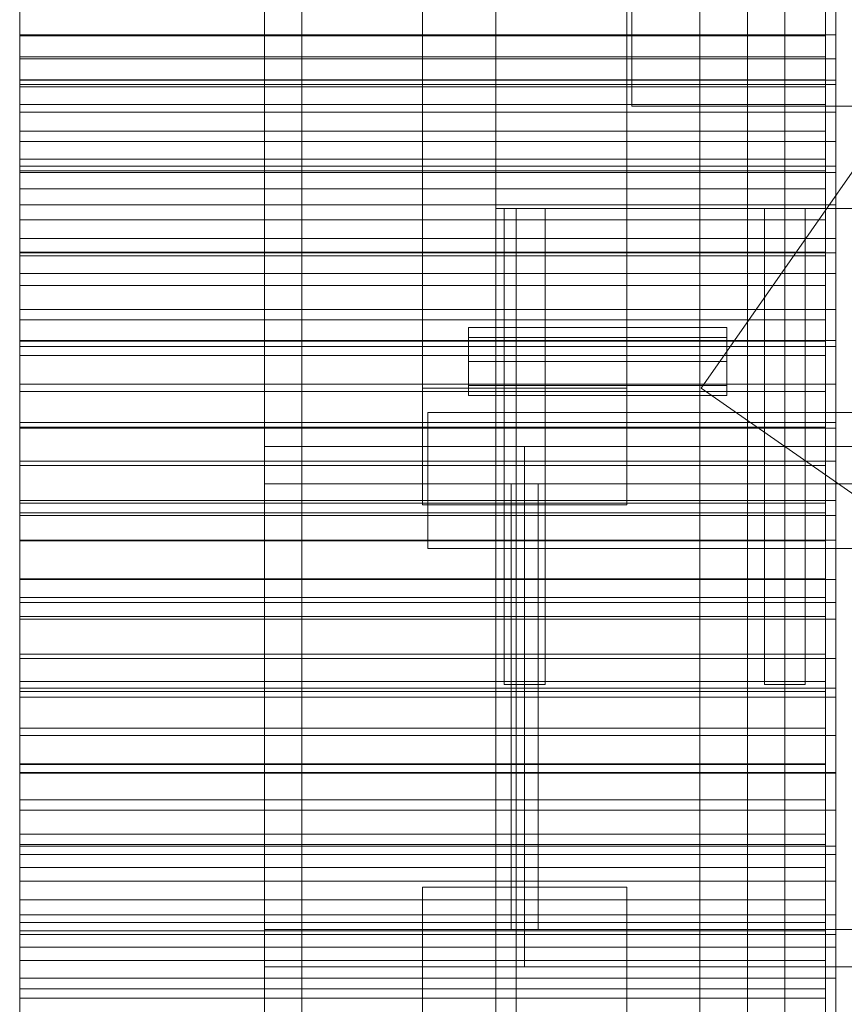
# Model space of a CAD drawing. Header units: millimetres. Extents: x -2233 to 61924, y -68080 to 6847.
# Tile 23 of 256: x -1970 to -1728, y -34514 to -34225. Entities that reach past the tile are written whole.
import ezdxf

# ---------------------------------------------------------------- set-up
doc = ezdxf.new("R2010")
doc.units = ezdxf.units.MM
for name, color, linetype, lineweight in [('COTAS_P', 1, 'Continuous', 0), ('frontal_briquetadora', 7, 'Continuous', 0), ('frontal_dosificador', 7, 'Continuous', 0), ('frontal_tolva', 7, 'Continuous', 0)]:
    doc.layers.add(name, color=color, linetype=linetype, lineweight=lineweight)
doc.dimstyles.new('R19_100', dxfattribs={"dimtxt": 250, "dimasz": 150, "dimexe": 150, "dimexo": 80, "dimgap": 100, "dimtad": 1, "dimtih": 1, "dimtoh": 1, "dimdsep": 46, "dimcen": 0.09, "dimadec": 0, "dimazin": 0, "dimtfac": 1, "dimtdec": 4, "dimtofl": 0, "dimtmove": 0, "dimatfit": 3, "dimfxl": 1, "dimtolj": 1, "dimtzin": 0, "dimarcsym": 0})

# ---------------------------------------------------------------- blocks, each defined once
blk = doc.blocks.new('DIM_R28_48')
at = {"layer": 'COTAS_P'}
for p, q in [((-1750, -34600), (-1600, -34555)), ((2600, -34600), (2450, -34555)), ((-1750, -35500), (-1750, -34600)), ((-1750, -34600), (2600, -34600)), ((-1750, -34600), (-1600, -34645)), ((2600, -34600), (2450, -34645)), ((2600, -35500), (2600, -34600))]:
    blk.add_line(p, q, dxfattribs=at)
blk.add_text('4350 P', height=250, dxfattribs=at).set_placement((425, -34500))

msp = doc.modelspace()

# ---------------------------------------------------------------- linework, layer by layer
at = {"layer": 'frontal_briquetadora'}
for p, q in [((-1970, -34217.505), (-1970, -34242.324)), ((-1730, -34217.505), (-1730, -34242.324)), ((-1970, -34219.938), (-1970, -34244.22)), ((-1733, -34219.938), (-1733, -34244.22)), ((-1970, -34228.945), (-1970, -34222.465)), ((-1970, -34229.242), (-1970, -34223.613)), ((-1733, -34229.242), (-1733, -34223.613)), ((-1730, -34228.945), (-1730, -34222.465)), ((-1970, -34236.002), (-1970, -34228.945)), ((-1970, -34228.945), (-1730, -34228.945)), ((-1970, -34235.448), (-1970, -34229.242)), ((-1970, -34229.242), (-1733, -34229.242)), ((-1733, -34235.448), (-1733, -34229.242)), ((-1730, -34236.002), (-1730, -34228.945)), ((-1970, -34242.208), (-1970, -34235.448)), ((-1970, -34235.448), (-1733, -34235.448)), ((-1970, -34243.612), (-1970, -34236.002)), ((-1970, -34236.002), (-1730, -34236.002)), ((-1733, -34242.208), (-1733, -34235.448)), ((-1730, -34243.612), (-1730, -34236.002)), ((-1970, -34249.498), (-1970, -34242.208)), ((-1970, -34242.208), (-1733, -34242.208)), ((-1970, -34242.324), (-1970, -34267.568)), ((-1970, -34242.324), (-1730, -34242.324)), ((-1733, -34249.498), (-1733, -34242.208)), ((-1730, -34242.324), (-1730, -34267.568)), ((-1970, -34251.745), (-1970, -34243.612)), ((-1970, -34243.612), (-1730, -34243.612)), ((-1970, -34244.22), (-1970, -34268.918)), ((-1970, -34244.22), (-1733, -34244.22)), ((-1733, -34244.22), (-1733, -34268.918)), ((-1730, -34251.745), (-1730, -34243.612)), ((-1970, -34257.288), (-1970, -34249.498)), ((-1970, -34249.498), (-1733, -34249.498)), ((-1733, -34257.288), (-1733, -34249.498)), ((-1970, -34260.371), (-1970, -34251.745)), ((-1970, -34251.745), (-1730, -34251.745)), ((-1730, -34260.371), (-1730, -34251.745)), ((-1970, -34265.551), (-1970, -34257.288)), ((-1970, -34257.288), (-1733, -34257.288)), ((-1733, -34265.551), (-1733, -34257.288)), ((-1970, -34269.458), (-1970, -34260.371)), ((-1970, -34260.371), (-1730, -34260.371)), ((-1730, -34269.458), (-1730, -34260.371)), ((-1970, -34274.256), (-1970, -34265.551)), ((-1970, -34265.551), (-1733, -34265.551)), ((-1733, -34274.256), (-1733, -34265.551)), ((-1970, -34267.568), (-1970, -34293.116)), ((-1970, -34267.568), (-1730, -34267.568)), ((-1730, -34267.568), (-1730, -34293.116)), ((-1970, -34268.918), (-1970, -34293.913)), ((-1970, -34268.918), (-1733, -34268.918)), ((-1970, -34278.972), (-1970, -34269.458)), ((-1970, -34269.458), (-1730, -34269.458)), ((-1733, -34268.918), (-1733, -34293.913)), ((-1730, -34278.972), (-1730, -34269.458)), ((-1970, -34283.369), (-1970, -34274.256)), ((-1970, -34274.256), (-1733, -34274.256)), ((-1733, -34283.369), (-1733, -34274.256)), ((-1970, -34288.877), (-1970, -34278.972)), ((-1970, -34278.972), (-1730, -34278.972)), ((-1730, -34288.877), (-1730, -34278.972)), ((-1970, -34292.857), (-1970, -34283.369)), ((-1970, -34283.369), (-1733, -34283.369)), ((-1733, -34292.857), (-1733, -34283.369)), ((-1970, -34299.136), (-1970, -34288.877)), ((-1970, -34288.877), (-1730, -34288.877)), ((-1730, -34299.136), (-1730, -34288.877)), ((-1970, -34302.683), (-1970, -34292.857)), ((-1970, -34292.857), (-1733, -34292.857)), ((-1970, -34293.116), (-1970, -34318.842)), ((-1970, -34293.116), (-1730, -34293.116)), ((-1970, -34293.913), (-1970, -34319.084)), ((-1970, -34293.913), (-1733, -34293.913)), ((-1733, -34302.683), (-1733, -34292.857)), ((-1733, -34293.913), (-1733, -34319.084)), ((-1730, -34293.116), (-1730, -34318.842)), ((-1970, -34309.71), (-1970, -34299.136)), ((-1970, -34299.136), (-1730, -34299.136)), ((-1730, -34309.71), (-1730, -34299.136)), ((-1970, -34312.813), (-1970, -34302.683)), ((-1970, -34302.683), (-1733, -34302.683)), ((-1733, -34312.813), (-1733, -34302.683)), ((-1970, -34320.56), (-1970, -34309.71)), ((-1970, -34309.71), (-1730, -34309.71)), ((-1730, -34320.56), (-1730, -34309.71)), ((-1970, -34323.206), (-1970, -34312.813)), ((-1970, -34312.813), (-1733, -34312.813)), ((-1733, -34323.206), (-1733, -34312.813)), ((-1970, -34318.842), (-1970, -34344.623)), ((-1970, -34318.842), (-1730, -34318.842)), ((-1970, -34319.084), (-1970, -34344.307)), ((-1970, -34319.084), (-1733, -34319.084)), ((-1970, -34331.646), (-1970, -34320.56)), ((-1970, -34320.56), (-1730, -34320.56)), ((-1733, -34319.084), (-1733, -34344.307)), ((-1730, -34318.842), (-1730, -34344.623)), ((-1730, -34331.646), (-1730, -34320.56)), ((-1970, -34333.825), (-1970, -34323.206)), ((-1970, -34323.206), (-1733, -34323.206)), ((-1733, -34333.825), (-1733, -34323.206)), ((-1970, -34342.926), (-1970, -34331.646)), ((-1970, -34331.646), (-1730, -34331.646)), ((-1730, -34342.926), (-1730, -34331.646)), ((-1970, -34344.63), (-1970, -34333.825)), ((-1970, -34333.825), (-1733, -34333.825)), ((-1733, -34344.63), (-1733, -34333.825)), ((-1970, -34354.357), (-1970, -34342.926)), ((-1970, -34342.926), (-1730, -34342.926)), ((-1730, -34354.357), (-1730, -34342.926)), ((-1970, -34344.307), (-1970, -34369.461)), ((-1970, -34344.307), (-1733, -34344.307)), ((-1970, -34344.623), (-1970, -34370.333)), ((-1970, -34344.623), (-1730, -34344.623)), ((-1970, -34355.58), (-1970, -34344.63)), ((-1970, -34344.63), (-1733, -34344.63)), ((-1733, -34344.307), (-1733, -34369.461)), ((-1733, -34355.58), (-1733, -34344.63)), ((-1730, -34344.623), (-1730, -34370.333)), ((-1970, -34365.897), (-1970, -34354.357)), ((-1970, -34354.357), (-1730, -34354.357)), ((-1730, -34365.897), (-1730, -34354.357)), ((-1970, -34366.634), (-1970, -34355.58)), ((-1970, -34355.58), (-1733, -34355.58)), ((-1733, -34366.634), (-1733, -34355.58)), ((-1970, -34377.502), (-1970, -34365.897)), ((-1970, -34365.897), (-1730, -34365.897)), ((-1970, -34377.75), (-1970, -34366.634)), ((-1970, -34366.634), (-1733, -34366.634)), ((-1733, -34377.75), (-1733, -34366.634)), ((-1730, -34377.502), (-1730, -34365.897)), ((-1970, -34369.461), (-1970, -34394.423)), ((-1970, -34369.461), (-1733, -34369.461)), ((-1733, -34369.461), (-1733, -34394.423)), ((-1970, -34370.333), (-1970, -34395.847)), ((-1970, -34370.333), (-1730, -34370.333)), ((-1730, -34370.333), (-1730, -34395.847)), ((-1970, -34389.13), (-1970, -34377.502)), ((-1970, -34377.502), (-1730, -34377.502)), ((-1970, -34388.888), (-1970, -34377.75)), ((-1970, -34377.75), (-1733, -34377.75)), ((-1733, -34388.888), (-1733, -34377.75)), ((-1730, -34389.13), (-1730, -34377.502)), ((-1970, -34400.006), (-1970, -34388.888)), ((-1970, -34388.888), (-1733, -34388.888)), ((-1970, -34400.736), (-1970, -34389.13)), ((-1970, -34389.13), (-1730, -34389.13)), ((-1733, -34400.006), (-1733, -34388.888)), ((-1730, -34400.736), (-1730, -34389.13)), ((-1970, -34394.423), (-1970, -34419.073)), ((-1970, -34394.423), (-1733, -34394.423)), ((-1970, -34395.847), (-1970, -34421.041)), ((-1970, -34395.847), (-1730, -34395.847)), ((-1733, -34394.423), (-1733, -34419.073)), ((-1730, -34395.847), (-1730, -34421.041)), ((-1970, -34411.061), (-1970, -34400.006)), ((-1970, -34400.006), (-1733, -34400.006)), ((-1970, -34412.277), (-1970, -34400.736)), ((-1970, -34400.736), (-1730, -34400.736)), ((-1733, -34411.061), (-1733, -34400.006)), ((-1730, -34412.277), (-1730, -34400.736)), ((-1970, -34422.013), (-1970, -34411.061)), ((-1970, -34411.061), (-1733, -34411.061)), ((-1970, -34423.71), (-1970, -34412.277)), ((-1970, -34412.277), (-1730, -34412.277)), ((-1733, -34422.013), (-1733, -34411.061)), ((-1730, -34423.71), (-1730, -34412.277)), ((-1970, -34419.073), (-1970, -34443.29)), ((-1970, -34419.073), (-1733, -34419.073)), ((-1970, -34421.041), (-1970, -34445.793)), ((-1970, -34421.041), (-1730, -34421.041)), ((-1733, -34419.073), (-1733, -34443.29)), ((-1730, -34421.041), (-1730, -34445.793)), ((-1970, -34432.82), (-1970, -34422.013)), ((-1970, -34422.013), (-1733, -34422.013)), ((-1970, -34434.992), (-1970, -34423.71)), ((-1970, -34423.71), (-1730, -34423.71)), ((-1733, -34432.82), (-1733, -34422.013)), ((-1730, -34434.992), (-1730, -34423.71)), ((-1970, -34443.442), (-1970, -34432.82)), ((-1970, -34432.82), (-1733, -34432.82)), ((-1733, -34443.442), (-1733, -34432.82)), ((-1970, -34446.081), (-1970, -34434.992)), ((-1970, -34434.992), (-1730, -34434.992)), ((-1730, -34446.081), (-1730, -34434.992)), ((-1970, -34443.29), (-1970, -34466.957)), ((-1970, -34443.29), (-1733, -34443.29)), ((-1970, -34453.839), (-1970, -34443.442)), ((-1970, -34443.442), (-1733, -34443.442)), ((-1733, -34443.29), (-1733, -34466.957)), ((-1733, -34453.839), (-1733, -34443.442)), ((-1970, -34445.793), (-1970, -34469.983)), ((-1970, -34445.793), (-1730, -34445.793)), ((-1970, -34456.935), (-1970, -34446.081)), ((-1970, -34446.081), (-1730, -34446.081)), ((-1730, -34445.793), (-1730, -34469.983)), ((-1730, -34456.935), (-1730, -34446.081)), ((-1970, -34463.972), (-1970, -34453.839)), ((-1970, -34453.839), (-1733, -34453.839)), ((-1733, -34463.972), (-1733, -34453.839)), ((-1970, -34467.513), (-1970, -34456.935)), ((-1970, -34456.935), (-1730, -34456.935)), ((-1730, -34467.513), (-1730, -34456.935)), ((-1970, -34473.803), (-1970, -34463.972)), ((-1970, -34463.972), (-1733, -34463.972)), ((-1733, -34473.803), (-1733, -34463.972)), ((-1970, -34466.957), (-1970, -34489.959)), ((-1970, -34466.957), (-1733, -34466.957)), ((-1970, -34477.777), (-1970, -34467.513)), ((-1970, -34467.513), (-1730, -34467.513)), ((-1733, -34466.957), (-1733, -34489.959)), ((-1730, -34477.777), (-1730, -34467.513)), ((-1970, -34469.983), (-1970, -34493.494)), ((-1970, -34469.983), (-1730, -34469.983)), ((-1730, -34469.983), (-1730, -34493.494)), ((-1970, -34483.296), (-1970, -34473.803)), ((-1970, -34473.803), (-1733, -34473.803)), ((-1733, -34483.296), (-1733, -34473.803)), ((-1970, -34487.687), (-1970, -34477.777)), ((-1970, -34477.777), (-1730, -34477.777)), ((-1730, -34487.687), (-1730, -34477.777)), ((-1970, -34492.415), (-1970, -34483.296)), ((-1970, -34483.296), (-1733, -34483.296)), ((-1733, -34492.415), (-1733, -34483.296)), ((-1970, -34497.207), (-1970, -34487.687)), ((-1970, -34487.687), (-1730, -34487.687)), ((-1730, -34497.207), (-1730, -34487.687)), ((-1970, -34489.959), (-1970, -34512.184)), ((-1970, -34489.959), (-1733, -34489.959)), ((-1733, -34489.959), (-1733, -34512.184)), ((-1970, -34501.126), (-1970, -34492.415)), ((-1970, -34492.415), (-1733, -34492.415)), ((-1970, -34493.494), (-1970, -34516.21)), ((-1970, -34493.494), (-1730, -34493.494)), ((-1733, -34501.126), (-1733, -34492.415)), ((-1730, -34493.494), (-1730, -34516.21)), ((-1970, -34506.3), (-1970, -34497.207)), ((-1970, -34497.207), (-1730, -34497.207)), ((-1730, -34506.3), (-1730, -34497.207)), ((-1970, -34509.395), (-1970, -34501.126)), ((-1970, -34501.126), (-1733, -34501.126)), ((-1733, -34509.395), (-1733, -34501.126)), ((-1970, -34514.934), (-1970, -34506.3)), ((-1970, -34506.3), (-1730, -34506.3)), ((-1730, -34514.934), (-1730, -34506.3)), ((-1970, -34517.193), (-1970, -34509.395)), ((-1970, -34509.395), (-1733, -34509.395)), ((-1733, -34517.193), (-1733, -34509.395)), ((-1970, -34512.184), (-1970, -34533.525)), ((-1970, -34512.184), (-1733, -34512.184)), ((-1733, -34512.184), (-1733, -34533.525))]:
    msp.add_line(p, q, dxfattribs=at)
at = {"layer": 'frontal_dosificador'}
for p, q in [((-1830, -34880), (-1830, -32340)), ((-1770, -34880), (-1770, -32340)), ((-1790, -34250), (-1790, -34185)), ((-210, -34250), (-1790, -34250)), ((-1770, -34280), (-1830, -34280)), ((-1830, -34340), (-1830, -34280)), ((-1824, -34280), (-1830, -34280)), ((-1830, -34600), (-1830, -34280)), ((-1824, -34600), (-1824, -34280)), ((-1770, -34340), (-1770, -34280)), ((-500, -34280), (-1770, -34280)), ((-1838, -34317.929), (-1838, -34315)), ((-1762, -34315), (-1838, -34315)), ((-1762, -34317.929), (-1762, -34315)), ((-1838, -34325), (-1838, -34317.929)), ((-1762, -34317.929), (-1838, -34317.929)), ((-1762, -34325), (-1762, -34317.929)), ((-1838, -34325), (-1838, -34332.071)), ((-1838, -34325), (-1762, -34325)), ((-1762, -34332.071), (-1762, -34325)), ((-1838, -34332.071), (-1838, -34335)), ((-1762, -34332.071), (-1838, -34332.071)), ((-1762, -34332.071), (-1762, -34335)), ((-1762, -34335), (-1838, -34335)), ((-500, -34340), (-1850, -34340)), ((-1850, -34380), (-1850, -34340)), ((-1770, -34340), (-1830, -34340)), ((-500, -34340), (-1770, -34340)), ((-500, -34380), (-1850, -34380))]:
    msp.add_line(p, q, dxfattribs=at)
at = {"layer": 'frontal_tolva'}
for p, q in [((-1898, -35980), (-1898, -32700)), ((-1887, -35980), (-1887, -32700)), ((-1756, -35980), (-1756, -32700)), ((-1745, -35980), (-1745, -32700)), ((-1851.5, -34332.806), (-1851.5, -32835.806)), ((-1791.5, -32835.806), (-1791.5, -34332.806)), ((-1769.584, -34332.806), (-722.584, -32835.806)), ((-1851.5, -32870.194), (-1851.5, -34367.194)), ((-1791.5, -34367.194), (-1791.5, -32870.194)), ((-1827.5, -34280), (-1815.5, -34280)), ((-1827.5, -34420), (-1827.5, -34280)), ((-1815.5, -34420), (-1815.5, -34280)), ((-1751, -34280), (-1739, -34280)), ((-1751, -34420), (-1751, -34280)), ((-1739, -34420), (-1739, -34280)), ((-1791.5, -34332.806), (-1851.5, -34332.806)), ((-1851.5, -34332.806), (-1851.5, -34367.194)), ((-1791.5, -34367.194), (-1791.5, -34332.806)), ((-1769.584, -34332.806), (-1720.416, -34367.194)), ((-1898, -34350), (-1745, -34350)), ((-1898, -34361), (-1898, -34350)), ((-1821.5, -34350), (1821.5, -34350)), ((-1821.5, -34350), (-1821.5, -34361)), ((-1745, -34361), (-1745, -34350)), ((-1898, -34361), (-1745, -34361)), ((-1825.5, -34361), (-1817.5, -34361)), ((-1825.5, -34492), (-1825.5, -34361)), ((-1821.5, -34361), (1821.5, -34361)), ((-1821.5, -34361), (-1821.5, -34492)), ((-1817.5, -34492), (-1817.5, -34361)), ((-1851.5, -34367.194), (-1791.5, -34367.194)), ((-1827.5, -34420), (-1815.5, -34420)), ((-1751, -34420), (-1739, -34420)), ((-1851.5, -35316.567), (-1851.5, -34479.567)), ((-1851.5, -34479.567), (-1791.5, -34479.567)), ((-1851.5, -34526.433), (-1851.5, -34479.567)), ((-1791.5, -34479.567), (-1791.5, -35316.567)), ((-1791.5, -34479.567), (-1791.5, -34526.433)), ((-1898, -34492), (-1745, -34492)), ((-1898, -34503), (-1898, -34492)), ((-1825.5, -34492), (-1817.5, -34492)), ((-1821.5, -34492), (1821.5, -34492)), ((-1821.5, -34492), (-1821.5, -34503)), ((-1745, -34503), (-1745, -34492)), ((-1898, -34503), (-1745, -34503)), ((-1821.5, -34503), (1821.5, -34503))]:
    msp.add_line(p, q, dxfattribs=at)

# ---------------------------------------------------------------- dimensions: what is measured, and where the dimension line sits
at = {"layer": 'COTAS_P'}
dim = msp.add_aligned_dim(p1=(-1750, -35500), p2=(2600, -35500), distance=900, text='<> P', dimstyle='R19_100', dxfattribs=at)
dim.commit()
dim.dimension.update_dxf_attribs({"geometry": 'DIM_R28_48', "text_midpoint": (425, -34600)})

doc.saveas('drawing.dxf')
